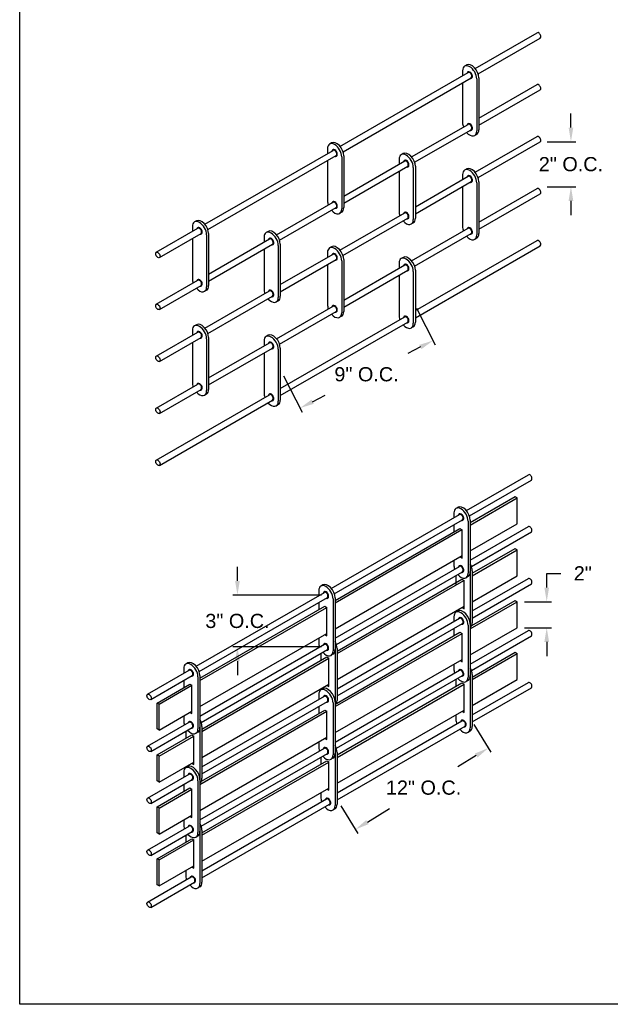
# Model space of a CAD drawing. Header units: inches. Extents: x 169.6 to 213.8, y 195 to 266.5.
# Tile 55 of 58: x 194.3 to 198.2, y 234.4 to 240.9. Entities that reach past the tile are written whole.
import ezdxf

# ---------------------------------------------------------------- set-up
doc = ezdxf.new("R2010")
doc.units = ezdxf.units.IN
doc.header["$LTSCALE"] = 0.25
doc.header["$MEASUREMENT"] = 0
doc.layers.add('ANNOTATIONS', color=1, linetype='Continuous')
doc.layers.add('DETAILS', color=4, linetype='Continuous')
doc.styles.add('ARIAL', font='arial.ttf', dxfattribs={"height": 0.09375})
doc.dimstyles.new('STANDARD$0', dxfattribs={"dimtxt": 0.09375, "dimasz": 0.09375, "dimexe": 0.03125, "dimexo": 0.046875, "dimgap": 0.09, "dimtad": 0, "dimtih": 1, "dimtoh": 1, "dimdec": 4, "dimzin": 0, "dimdsep": 46, "dimtxsty": 'ARIAL', "dimcen": 0.09, "dimadec": 0, "dimazin": 0, "dimtfac": 1, "dimtdec": 4, "dimtofl": 0, "dimtmove": 0, "dimatfit": 1, "dimfxl": 1, "dimtolj": 1, "dimtzin": 0, "dimarcsym": 0})

# ---------------------------------------------------------------- blocks, each defined once
blk = doc.blocks.new('*D102')
at = {"layer": 'ANNOTATIONS', "color": 0, "lineweight": -2, "transparency": 16777216}
for p, q in [((196.9066, 239.0312), (197.0298, 238.7887)), ((196.9321, 238.7741), (196.8483, 238.7315)), ((196.027, 238.5841), (196.1502, 238.3416)), ((196.2196, 238.4119), (196.3034, 238.4545))]:
    blk.add_line(p, q, dxfattribs=at)
at = {"layer": 'ANNOTATIONS', "color": 0, "transparency": 16777216}
for points in [[(196.925, 238.788), (196.9392, 238.7601), (197.0157, 238.8165)], [(196.2125, 238.4259), (196.2267, 238.398), (196.136, 238.3694)]]:
    blk.add_solid(points, dxfattribs=at)
at = {"layer": 'defpoints', "color": 0, "transparency": 16777216}
for p in [(196.8853, 239.073), (197.0157, 238.8165), (196.0057, 238.6259)]:
    blk.add_point(p, dxfattribs=at)
at = {"layer": 'ANNOTATIONS', "color": 0, "transparency": 16777216, "insert": (196.5759, 238.593), "char_height": 0.09375, "attachment_point": 5, "style": 'ARIAL'}
blk.add_mtext('\\A1;9" O.C.', dxfattribs=at)
blk = doc.blocks.new('*D103')
at = {"layer": 'ANNOTATIONS', "color": 0, "lineweight": -2, "transparency": 16777216}
for p, q in [((197.9272, 240.2258), (197.9272, 240.3196)), ((197.7709, 240.1321), (197.9585, 240.1321)), ((197.7709, 239.8349), (197.9585, 239.8349)), ((197.9272, 239.7411), (197.9272, 239.6474))]:
    blk.add_line(p, q, dxfattribs=at)
at = {"layer": 'ANNOTATIONS', "color": 0, "transparency": 16777216}
for points in [[(197.9116, 240.2258), (197.9428, 240.2258), (197.9272, 240.1321)], [(197.9116, 239.7411), (197.9428, 239.7411), (197.9272, 239.8349)]]:
    blk.add_solid(points, dxfattribs=at)
at = {"layer": 'defpoints', "color": 0, "transparency": 16777216}
for p in [(197.7241, 240.1321), (197.9272, 240.1321), (197.7241, 239.8349)]:
    blk.add_point(p, dxfattribs=at)
at = {"layer": 'ANNOTATIONS', "color": 0, "transparency": 16777216, "insert": (197.9272, 239.9835), "char_height": 0.09375, "attachment_point": 5, "style": 'ARIAL'}
blk.add_mtext('\\A1;2" O.C.', dxfattribs=at)
blk = doc.blocks.new('*D104')
at = {"layer": 'ANNOTATIONS', "color": 0, "lineweight": -2, "transparency": 16777216}
for p, q in [((197.2854, 236.276), (197.3975, 236.093)), ((197.3012, 236.0706), (197.1791, 235.9958)), ((196.4058, 235.737), (196.5179, 235.554)), ((196.5815, 235.6296), (196.727, 235.7188))]:
    blk.add_line(p, q, dxfattribs=at)
at = {"layer": 'ANNOTATIONS', "color": 0, "transparency": 16777216}
for points in [[(197.2931, 236.084), (197.3094, 236.0573), (197.3812, 236.1196)], [(196.5733, 235.643), (196.5897, 235.6163), (196.5016, 235.5807)]]:
    blk.add_solid(points, dxfattribs=at)
at = {"layer": 'defpoints', "color": 0, "transparency": 16777216}
for p in [(197.2609, 236.3159), (197.3812, 236.1196), (196.3813, 235.777)]:
    blk.add_point(p, dxfattribs=at)
at = {"layer": 'ANNOTATIONS', "color": 0, "transparency": 16777216, "insert": (196.953, 235.8573), "char_height": 0.09375, "attachment_point": 5, "style": 'ARIAL'}
blk.add_mtext('\\A1;12" O.C.', dxfattribs=at)
blk = doc.blocks.new('*D105')
at = {"layer": 'ANNOTATIONS', "color": 0, "lineweight": -2, "transparency": 16777216}
for p, q in [((197.7671, 237.1822), (197.7671, 237.276)), ((197.7671, 237.276), (197.8609, 237.276)), ((197.6193, 237.0885), (197.7984, 237.0885)), ((197.6193, 236.9163), (197.7984, 236.9163)), ((197.7671, 236.8226), (197.7671, 236.7288))]:
    blk.add_line(p, q, dxfattribs=at)
at = {"layer": 'ANNOTATIONS', "color": 0, "transparency": 16777216}
for points in [[(197.7515, 237.1822), (197.7828, 237.1822), (197.7671, 237.0885)], [(197.7515, 236.8226), (197.7828, 236.8226), (197.7671, 236.9163)]]:
    blk.add_solid(points, dxfattribs=at)
at = {"layer": 'defpoints', "color": 0, "transparency": 16777216}
for p in [(197.5724, 237.0885), (197.7671, 237.0885), (197.5724, 236.9163)]:
    blk.add_point(p, dxfattribs=at)
at = {"layer": 'ANNOTATIONS', "color": 0, "transparency": 16777216, "insert": (198.0056, 237.276), "char_height": 0.09375, "attachment_point": 5, "style": 'ARIAL'}
blk.add_mtext('\\A1;2"', dxfattribs=at)
blk = doc.blocks.new('*D106')
at = {"layer": 'ANNOTATIONS', "color": 0, "lineweight": -2, "transparency": 16777216}
for p, q in [((195.7227, 237.2261), (195.7227, 237.3199)), ((196.2773, 237.1324), (195.6914, 237.1324)), ((196.2773, 236.7886), (195.6914, 236.7886)), ((195.7227, 236.6949), (195.7227, 236.6011))]:
    blk.add_line(p, q, dxfattribs=at)
at = {"layer": 'ANNOTATIONS', "color": 0, "transparency": 16777216}
for points in [[(195.707, 237.2261), (195.7383, 237.2261), (195.7227, 237.1324)], [(195.707, 236.6949), (195.7383, 236.6949), (195.7227, 236.7886)]]:
    blk.add_solid(points, dxfattribs=at)
at = {"layer": 'defpoints', "color": 0, "transparency": 16777216}
for p in [(196.3241, 237.1324), (195.7227, 236.7886), (196.3241, 236.7886)]:
    blk.add_point(p, dxfattribs=at)
at = {"layer": 'ANNOTATIONS', "color": 0, "transparency": 16777216, "insert": (195.7227, 236.9605), "char_height": 0.09375, "attachment_point": 5, "style": 'ARIAL'}
blk.add_mtext('\\A1;3" O.C.', dxfattribs=at)

msp = doc.modelspace()

# ---------------------------------------------------------------- linework, layer by layer
at = {"layer": 'defpoints'}
msp.add_lwpolyline([(213.75315, 234.42383), (194.28327, 234.42383), (194.28327, 247.15894), (213.75315, 247.15894)], close=True, dxfattribs=at)
at = {"layer": 'DETAILS'}
for p, q in [((197.2936, 240.61758), (197.70311, 240.85402)), ((197.31348, 240.58225), (197.72338, 240.81891)), ((196.40051, 240.10196), (197.24767, 240.59107)), ((197.21081, 240.60206), (197.21081, 240.56979)), ((197.23805, 240.64026), (197.22458, 240.63248)), ((196.42039, 240.06662), (197.26794, 240.55596)), ((197.21081, 240.52297), (197.21081, 240.25831)), ((197.3048, 240.54779), (197.3048, 240.20404)), ((197.31828, 240.55557), (197.31828, 240.21182)), ((197.31828, 240.28809), (197.70311, 240.51027)), ((197.31828, 240.24127), (197.72338, 240.47516)), ((196.87412, 240.03165), (197.24767, 240.24732)), ((196.894, 239.99631), (197.26794, 240.21221)), ((197.30452, 240.1814), (197.29104, 240.17361)), ((197.29343, 239.93029), (197.70311, 240.16682)), ((197.31339, 239.895), (197.72338, 240.13171)), ((195.50742, 239.58633), (196.35458, 240.07544)), ((196.31772, 240.08643), (196.31772, 240.05416)), ((196.34497, 240.12464), (196.33149, 240.11686)), ((195.5273, 239.551), (196.37485, 240.04033)), ((196.31772, 240.00735), (196.31772, 239.74268)), ((196.41172, 240.03216), (196.41172, 239.68841)), ((196.4252, 240.03995), (196.4252, 239.6962)), ((196.4252, 239.77246), (196.82819, 240.00513)), ((196.79133, 240.01612), (196.79133, 239.98385)), ((196.81857, 240.05433), (196.80509, 240.04654)), ((196.4252, 239.72565), (196.84846, 239.97002)), ((196.79133, 239.93703), (196.79133, 239.67237)), ((196.88532, 239.96185), (196.88532, 239.6181)), ((196.8988, 239.96963), (196.8988, 239.62588)), ((197.23805, 239.95276), (197.22458, 239.94498)), ((196.8988, 239.70245), (197.24767, 239.90387)), ((196.8988, 239.65563), (197.26794, 239.86876)), ((197.21081, 239.91456), (197.21081, 239.88229)), ((197.31828, 239.86807), (197.31828, 239.52432)), ((197.21081, 239.83547), (197.21081, 239.57081)), ((197.3048, 239.86029), (197.3048, 239.51654)), ((197.31828, 239.60059), (197.70311, 239.82277)), ((197.31828, 239.55377), (197.72338, 239.78766)), ((195.98103, 239.51602), (196.35458, 239.73169)), ((196.00091, 239.48068), (196.37485, 239.69658)), ((195.45188, 239.60901), (195.4384, 239.60123)), ((196.41143, 239.66577), (196.39795, 239.65799)), ((196.40034, 239.41466), (196.82806, 239.66161)), ((196.4203, 239.37937), (196.84833, 239.62649)), ((195.18623, 239.40089), (195.46149, 239.55982)), ((195.42463, 239.57081), (195.42463, 239.53854)), ((195.92548, 239.5387), (195.91201, 239.53092)), ((196.88504, 239.59546), (196.87156, 239.58768)), ((196.87412, 239.34415), (197.24767, 239.55982)), ((195.2065, 239.36578), (195.48177, 239.52471)), ((195.42463, 239.49172), (195.42463, 239.22706)), ((195.51863, 239.51654), (195.51863, 239.17279)), ((195.53211, 239.52432), (195.53211, 239.18057)), ((195.53211, 239.25684), (195.9351, 239.48951)), ((195.89824, 239.50049), (195.89824, 239.46822)), ((196.894, 239.30881), (197.26794, 239.52471)), ((196.8988, 239.01465), (197.70311, 239.47902)), ((197.30452, 239.4939), (197.29104, 239.48611)), ((195.53211, 239.21002), (195.95537, 239.45439)), ((195.89824, 239.42141), (195.89824, 239.15674)), ((195.99223, 239.44623), (195.99223, 239.10248)), ((196.00571, 239.45401), (196.00571, 239.11026)), ((196.34497, 239.43714), (196.33149, 239.42936)), ((196.8988, 238.96783), (197.72338, 239.44391)), ((196.00571, 239.18682), (196.35458, 239.38824)), ((196.00571, 239.14001), (196.37485, 239.35313)), ((196.31772, 239.39893), (196.31772, 239.36666)), ((196.41172, 239.34466), (196.41172, 239.00091)), ((196.4252, 239.35245), (196.4252, 239.0087)), ((196.81857, 239.36683), (196.80509, 239.35904)), ((196.31772, 239.31985), (196.31772, 239.05518)), ((196.4252, 239.08496), (196.82819, 239.31763)), ((196.4252, 239.03815), (196.84846, 239.28252)), ((196.79133, 239.32862), (196.79133, 239.29635)), ((196.8988, 239.28213), (196.8988, 238.93838)), ((195.18623, 239.05714), (195.46149, 239.21607)), ((196.79133, 239.24953), (196.79133, 238.98487)), ((196.88532, 239.27435), (196.88532, 238.9306)), ((195.2065, 239.02203), (195.48177, 239.18096)), ((195.51834, 239.15015), (195.50486, 239.14236)), ((195.50725, 238.89904), (195.93497, 239.14598)), ((195.52722, 238.86375), (195.95524, 239.11087)), ((195.99195, 239.07983), (195.97847, 239.07205)), ((195.98103, 238.82852), (196.35458, 239.04419)), ((196.00091, 238.79318), (196.37485, 239.00908)), ((196.00571, 238.49902), (196.82819, 238.97388)), ((196.41143, 238.97827), (196.39795, 238.97049)), ((195.45188, 238.92151), (195.4384, 238.91373)), ((196.00571, 238.45221), (196.84846, 238.93877)), ((196.88504, 238.90796), (196.87156, 238.90018)), ((195.18623, 238.71369), (195.46149, 238.87262)), ((195.2065, 238.67858), (195.48177, 238.83751)), ((195.42463, 238.88331), (195.42463, 238.85104)), ((195.51863, 238.82904), (195.51863, 238.48529)), ((195.53211, 238.83682), (195.53211, 238.49307)), ((195.92548, 238.8512), (195.91201, 238.84342)), ((195.42463, 238.80422), (195.42463, 238.53956)), ((195.53211, 238.56934), (195.9351, 238.80201)), ((195.53211, 238.52252), (195.95537, 238.76689)), ((195.89824, 238.81299), (195.89824, 238.78072)), ((195.99223, 238.75873), (195.99223, 238.41498)), ((196.00571, 238.76651), (196.00571, 238.42276)), ((195.89824, 238.73391), (195.89824, 238.46924)), ((195.18623, 238.36964), (195.46149, 238.52857)), ((195.18623, 238.02589), (195.9351, 238.45826)), ((195.2065, 238.33453), (195.48177, 238.49346)), ((195.51834, 238.46265), (195.50486, 238.45486)), ((195.2065, 237.99078), (195.95537, 238.42314)), ((195.99195, 238.39233), (195.97847, 238.38455)), ((197.23617, 237.69233), (197.64568, 237.92876)), ((197.25605, 237.65699), (197.66595, 237.89365)), ((197.26085, 237.61286), (197.55763, 237.7842)), ((197.55763, 237.7842), (197.57238, 237.77569)), ((197.26085, 237.59582), (197.57238, 237.77569)), ((197.57238, 237.60381), (197.57238, 237.77569)), ((196.34308, 237.1767), (197.19024, 237.66581)), ((197.15338, 237.67539), (197.15338, 237.64453)), ((197.18063, 237.7136), (197.16715, 237.70581)), ((196.36296, 237.14137), (197.21051, 237.6307)), ((197.15338, 237.59771), (197.15338, 237.55081)), ((197.24737, 237.62112), (197.24737, 237.27737)), ((197.26085, 237.6289), (197.26085, 237.28515)), ((197.26085, 237.42395), (197.57238, 237.60381)), ((197.26085, 237.36283), (197.64568, 237.58501)), ((196.36777, 237.09723), (197.193, 237.57368)), ((196.36777, 237.08161), (197.20592, 237.56552)), ((197.193, 237.57368), (197.20714, 237.56481)), ((197.20714, 237.37731), (197.20714, 237.56481)), ((197.26917, 237.32082), (197.66595, 237.5499)), ((196.36777, 236.90973), (197.20714, 237.39435)), ((197.27439, 237.27692), (197.55763, 237.44045)), ((197.27439, 237.25989), (197.57238, 237.43194)), ((197.55763, 237.44045), (197.57238, 237.43194)), ((197.57238, 237.26006), (197.57238, 237.43194)), ((197.15338, 237.36331), (197.15338, 237.33164)), ((197.19239, 237.38583), (197.20714, 237.37731)), ((196.36777, 236.8472), (197.19024, 237.32206)), ((196.37649, 236.80543), (197.21051, 237.28695)), ((197.16691, 237.26178), (197.16691, 237.19925)), ((197.26085, 237.26911), (197.26091, 237.26914)), ((197.26091, 237.28518), (197.26091, 236.94143)), ((197.27439, 237.29297), (197.27439, 236.94922)), ((197.27439, 237.08801), (197.57238, 237.26006)), ((196.28754, 237.19938), (196.27406, 237.1916)), ((196.3813, 236.7613), (197.20592, 237.23739)), ((196.3813, 236.74567), (197.21945, 237.22958)), ((197.20592, 237.23739), (197.22068, 237.22888)), ((197.22068, 237.04138), (197.22068, 237.22888)), ((197.24709, 237.25473), (197.23361, 237.24695)), ((197.27439, 237.02719), (197.64568, 237.24156)), ((197.27439, 236.98038), (197.66595, 237.20645)), ((195.44999, 236.66108), (196.29715, 237.15019)), ((196.26029, 237.16117), (196.26029, 237.1289)), ((195.46987, 236.62574), (196.31742, 237.11507)), ((196.26029, 237.08209), (196.26029, 237.03518)), ((196.35429, 237.10691), (196.35429, 236.76316)), ((196.36777, 237.11469), (196.36777, 236.77094)), ((197.26085, 236.90832), (197.57238, 237.08819)), ((197.27132, 236.9317), (197.55763, 237.097)), ((197.55763, 237.097), (197.57238, 237.08849)), ((197.57238, 236.91631), (197.57238, 237.08819)), ((195.47468, 236.58161), (196.30052, 237.05841)), ((195.47468, 236.56598), (196.31405, 237.0506)), ((196.30052, 237.05841), (196.31405, 237.0506)), ((196.31405, 236.8631), (196.31405, 237.0506)), ((196.3813, 236.5738), (197.22068, 237.05841)), ((197.16691, 237.02737), (197.16691, 237.01818)), ((197.18063, 237.0261), (197.16715, 237.01831)), ((197.20592, 237.04989), (197.22068, 237.04138)), ((196.3813, 236.51157), (197.19024, 236.97861)), ((196.3813, 236.46475), (197.21051, 236.9435)), ((197.15338, 236.98789), (197.15338, 236.95733)), ((197.24737, 236.93362), (197.24737, 236.58987)), ((197.26085, 236.9414), (197.26085, 236.59765)), ((195.47468, 236.39411), (196.31405, 236.87872)), ((196.30052, 236.87091), (196.31405, 236.8631)), ((196.36777, 236.39411), (197.20714, 236.87872)), ((196.37739, 236.41559), (197.193, 236.88648)), ((197.15338, 236.91051), (197.15338, 236.86361)), ((197.19361, 236.88654), (197.20714, 236.87872)), ((197.20714, 236.69122), (197.20714, 236.87872)), ((197.26085, 236.73645), (197.57238, 236.91631)), ((197.26085, 236.67533), (197.64568, 236.89751)), ((195.47468, 236.33158), (196.29715, 236.80644)), ((196.26029, 236.84768), (196.26029, 236.81742)), ((197.26917, 236.63332), (197.66595, 236.8624)), ((195.4834, 236.2898), (196.31742, 236.77132)), ((196.27382, 236.74615), (196.27382, 236.69925)), ((196.354, 236.74051), (196.34052, 236.73273)), ((196.36777, 236.75348), (196.36782, 236.75351)), ((196.36782, 236.77097), (196.36782, 236.42722)), ((196.3813, 236.77875), (196.3813, 236.435)), ((197.27439, 236.58972), (197.55763, 236.75325)), ((197.27439, 236.57239), (197.57238, 236.74444)), ((197.55763, 236.75325), (197.57238, 236.74474)), ((197.57238, 236.57256), (197.57238, 236.74444)), ((195.39445, 236.68376), (195.38097, 236.67597)), ((195.48821, 236.24567), (196.31405, 236.72247)), ((195.48821, 236.23005), (196.32759, 236.71466)), ((196.31405, 236.72247), (196.32759, 236.71466)), ((196.32759, 236.52716), (196.32759, 236.71466)), ((196.36777, 236.22223), (197.20714, 236.70685)), ((197.15338, 236.67581), (197.15338, 236.64414)), ((197.19361, 236.69904), (197.20714, 236.69122)), ((195.1288, 236.47563), (195.40406, 236.63456)), ((195.3672, 236.64555), (195.3672, 236.61328)), ((196.36777, 236.1597), (197.19024, 236.63456)), ((195.14907, 236.44052), (195.42434, 236.59945)), ((195.19093, 236.41779), (195.40743, 236.54279)), ((195.3672, 236.56646), (195.3672, 236.51956)), ((195.40743, 236.54279), (195.42097, 236.53497)), ((195.4612, 236.59128), (195.4612, 236.24753)), ((195.47468, 236.59906), (195.47468, 236.25531)), ((195.48821, 236.05817), (196.32759, 236.54279)), ((196.37649, 236.11793), (197.21051, 236.59945)), ((196.3813, 236.0741), (197.20688, 236.55075)), ((196.3813, 236.05817), (197.22068, 236.54279)), ((197.16691, 236.57428), (197.16691, 236.52767)), ((197.20688, 236.55075), (197.22068, 236.54279)), ((197.22068, 236.35529), (197.22068, 236.54279)), ((197.24709, 236.56723), (197.23361, 236.55945)), ((197.26085, 236.58191), (197.26091, 236.58194)), ((197.26091, 236.59768), (197.26091, 236.25393)), ((197.27439, 236.60547), (197.27439, 236.26172)), ((197.27439, 236.40051), (197.57238, 236.57256)), ((197.27439, 236.33939), (197.64568, 236.55376)), ((195.20446, 236.40997), (195.42097, 236.53497)), ((195.42097, 236.34747), (195.42097, 236.53497)), ((196.27382, 236.51175), (196.27382, 236.50396)), ((196.28754, 236.51188), (196.27406, 236.5041)), ((196.31405, 236.53497), (196.32759, 236.52716)), ((197.27439, 236.29258), (197.66595, 236.51865)), ((195.19093, 236.24591), (195.19093, 236.41779)), ((195.20446, 236.40997), (195.19093, 236.41779)), ((195.48821, 235.99594), (196.29715, 236.46299)), ((195.48821, 235.94913), (196.31742, 236.42787)), ((196.26029, 236.47367), (196.26029, 236.4414)), ((196.35429, 236.41941), (196.35429, 236.07566)), ((196.36777, 236.42719), (196.36777, 236.08344)), ((195.20446, 236.2381), (195.20446, 236.40997)), ((195.20446, 236.2381), (195.42097, 236.3631)), ((195.40743, 236.35529), (195.42097, 236.34747)), ((195.47468, 235.87848), (196.31405, 236.3631)), ((195.4843, 235.89996), (196.30052, 236.37121)), ((196.26029, 236.39459), (196.26029, 236.34798)), ((196.30052, 236.37121), (196.31405, 236.3634)), ((196.31405, 236.1759), (196.31405, 236.3634)), ((196.3813, 235.8863), (197.22068, 236.37091)), ((197.20714, 236.3631), (197.22068, 236.35529)), ((195.1288, 236.13188), (195.40406, 236.29081)), ((195.3672, 236.33206), (195.3672, 236.3018)), ((196.3813, 235.82377), (197.20663, 236.30027)), ((197.16691, 236.33987), (197.16691, 236.3082)), ((195.14907, 236.09677), (195.42434, 236.2557)), ((195.20446, 236.2381), (195.19093, 236.24591)), ((195.38074, 236.23053), (195.38074, 236.18362)), ((195.46091, 236.22489), (195.44743, 236.21711)), ((195.47468, 236.23786), (195.47473, 236.23789)), ((195.47473, 236.25534), (195.47473, 235.91159)), ((195.48821, 236.26313), (195.48821, 235.91938)), ((196.3813, 235.77695), (197.2269, 236.26516)), ((197.26062, 236.23129), (197.24714, 236.22351)), ((195.19093, 236.07404), (195.42097, 236.20685)), ((195.20446, 236.06622), (195.4345, 236.19904)), ((195.42097, 236.20685), (195.4345, 236.19904)), ((195.4345, 236.01154), (195.4345, 236.19904)), ((195.47468, 235.70661), (196.31405, 236.19122)), ((196.26029, 236.16048), (196.26029, 236.12992)), ((196.30052, 236.18371), (196.31405, 236.1759)), ((195.47468, 235.64408), (196.29715, 236.11894)), ((196.3813, 236.09125), (196.3813, 235.7475)), ((195.19093, 235.90216), (195.19093, 236.07404)), ((195.20446, 236.06622), (195.19093, 236.07404)), ((195.20446, 235.89435), (195.20446, 236.06622)), ((195.20446, 235.89435), (195.4345, 236.02716)), ((195.4834, 235.6023), (196.31742, 236.08382)), ((195.48821, 235.55847), (196.31405, 236.03527)), ((195.48821, 235.54255), (196.32759, 236.02716)), ((196.27382, 236.05865), (196.27382, 236.01205)), ((196.31405, 236.03527), (196.32759, 236.02746)), ((196.32759, 235.83996), (196.32759, 236.02746)), ((196.354, 236.05301), (196.34052, 236.04523)), ((196.36777, 236.06628), (196.36782, 236.06631)), ((196.36782, 236.08347), (196.36782, 235.73972)), ((195.3672, 235.95805), (195.3672, 235.92578)), ((195.38074, 235.99612), (195.38074, 235.98834)), ((195.39445, 235.99626), (195.38097, 235.98847)), ((195.42097, 236.01935), (195.4345, 236.01154)), ((195.1288, 235.78843), (195.40406, 235.94736)), ((195.14907, 235.75332), (195.42434, 235.91225)), ((195.20446, 235.89435), (195.19093, 235.90216)), ((195.4612, 235.90378), (195.4612, 235.56003)), ((195.47468, 235.91156), (195.47468, 235.56781)), ((195.19093, 235.73059), (195.40743, 235.85559)), ((195.20446, 235.72277), (195.42097, 235.84777)), ((195.3672, 235.87896), (195.3672, 235.83236)), ((195.40743, 235.85559), (195.42097, 235.84777)), ((195.42097, 235.66027), (195.42097, 235.84777)), ((195.48821, 235.37067), (196.32759, 235.85529)), ((196.27382, 235.82455), (196.27382, 235.79399)), ((196.31405, 235.84777), (196.32759, 235.83996)), ((195.48821, 235.30814), (196.31069, 235.783)), ((195.19093, 235.55871), (195.19093, 235.73059)), ((195.20446, 235.72277), (195.19093, 235.73059)), ((195.20446, 235.5509), (195.20446, 235.72277)), ((195.48821, 235.26133), (196.33096, 235.74789)), ((196.36753, 235.71708), (196.35405, 235.70929)), ((195.20446, 235.5509), (195.42097, 235.6759)), ((195.3672, 235.64486), (195.3672, 235.6143)), ((195.40743, 235.66809), (195.42097, 235.66027)), ((195.1288, 235.44438), (195.40406, 235.60331)), ((195.14907, 235.40927), (195.42434, 235.5682)), ((195.47473, 235.56784), (195.47473, 235.22409)), ((195.48821, 235.57563), (195.48821, 235.23188)), ((195.20446, 235.5509), (195.19093, 235.55871)), ((195.19093, 235.38684), (195.42097, 235.51965)), ((195.20446, 235.37902), (195.4345, 235.51184)), ((195.38074, 235.54303), (195.38074, 235.49642)), ((195.42097, 235.51965), (195.4345, 235.51184)), ((195.4345, 235.32434), (195.4345, 235.51184)), ((195.46091, 235.53739), (195.44743, 235.52961)), ((195.47468, 235.55066), (195.47473, 235.55069)), ((195.19093, 235.21496), (195.19093, 235.38684)), ((195.20446, 235.37902), (195.19093, 235.38684)), ((195.20446, 235.20715), (195.20446, 235.37902)), ((195.20446, 235.20715), (195.4345, 235.33996)), ((195.38074, 235.30892), (195.38074, 235.27836)), ((195.42097, 235.33215), (195.4345, 235.32434)), ((195.1288, 235.10063), (195.4176, 235.26737)), ((195.14907, 235.06552), (195.43787, 235.23226)), ((195.20446, 235.20715), (195.19093, 235.21496)), ((195.47444, 235.20145), (195.46096, 235.19367))]:
    msp.add_line(p, q, dxfattribs=at)
for centre, major_axis, start_param, end_param in [((197.71325, 240.83646), (0.01014, -0.01756), 0, 3.1415927), ((197.27129, 240.5827), (0.03323, -0.05756), 0.7853982, 3.1415927), ((197.25781, 240.57492), (0.03323, -0.05756), 0.7853982, 3.9269908), ((197.25781, 240.57351), (0.01014, -0.01756), 0, 3.1415927), ((197.71325, 240.49271), (0.01014, -0.01756), 0, 3.1415927), ((197.25781, 240.23117), (0.03323, -0.05756), 3.9269908, 4.421682), ((197.25781, 240.23117), (0.03323, -0.05756), 5.0416782, 7.0685835), ((197.25781, 240.22976), (0.01014, -0.01756), 0, 3.1415927), ((197.27129, 240.23895), (0.03323, -0.05756), 6.2831853, 7.0685835), ((196.36472, 240.0593), (0.03323, -0.05756), 0.7853982, 3.9269908), ((196.3782, 240.06708), (0.03323, -0.05756), 0.7853982, 3.1415927), ((197.71325, 240.14926), (0.01014, -0.01756), 0, 3.1415927), ((196.36472, 240.05789), (0.01014, -0.01756), 0, 3.1415927), ((196.85181, 239.99677), (0.03323, -0.05756), 0.7853982, 3.1415927), ((196.83833, 239.98898), (0.03323, -0.05756), 0.7853982, 3.9269908), ((196.83833, 239.98757), (0.01014, -0.01756), 0, 3.1415927), ((197.25781, 239.88742), (0.03323, -0.05756), 0.7853982, 3.9269908), ((197.27129, 239.8952), (0.03323, -0.05756), 0.7853982, 3.1415927), ((197.25781, 239.88601), (0.01014, -0.01756), 0, 3.1415927), ((197.71325, 239.80521), (0.01014, -0.01756), 0, 3.1415927), ((196.36472, 239.71555), (0.03323, -0.05756), 3.9269908, 4.421682), ((196.36472, 239.71414), (0.01014, -0.01756), 0, 3.1415927), ((196.36472, 239.71555), (0.03323, -0.05756), 5.0416782, 7.0685835), ((196.3782, 239.72333), (0.03323, -0.05756), 6.2831853, 7.0685835), ((196.83833, 239.64523), (0.03323, -0.05756), 3.9269908, 4.421682), ((195.47163, 239.54367), (0.03323, -0.05756), 0.7853982, 3.9269908), ((195.48511, 239.55145), (0.03323, -0.05756), 0.7853982, 3.1415927), ((196.83833, 239.64523), (0.03323, -0.05756), 5.0416782, 7.0685835), ((196.8382, 239.64405), (0.01014, -0.01756), 0, 3.1415927), ((196.85181, 239.65302), (0.03323, -0.05756), 6.2831853, 7.0685835), ((195.47163, 239.54226), (0.01014, -0.01756), 0, 3.1415927), ((195.94524, 239.47336), (0.03323, -0.05756), 0.7853982, 3.9269908), ((195.95872, 239.48114), (0.03323, -0.05756), 0.7853982, 3.1415927), ((197.25781, 239.54367), (0.03323, -0.05756), 3.9269908, 4.421682), ((197.25781, 239.54226), (0.01014, -0.01756), 0, 3.1415927), ((195.94524, 239.47195), (0.01014, -0.01756), 0, 3.1415927), ((197.25781, 239.54367), (0.03323, -0.05756), 5.0416782, 7.0685835), ((197.27129, 239.55145), (0.03323, -0.05756), 6.2831853, 7.0685835), ((197.71325, 239.46146), (0.01014, -0.01756), 0, 3.1415927), ((196.36472, 239.3718), (0.03323, -0.05756), 0.7853982, 3.9269908), ((196.3782, 239.37958), (0.03323, -0.05756), 0.7853982, 3.1415927), ((196.36472, 239.37039), (0.01014, -0.01756), 0, 3.1415927), ((196.83833, 239.30148), (0.03323, -0.05756), 0.7853982, 3.9269908), ((196.85181, 239.30927), (0.03323, -0.05756), 0.7853982, 3.1415927), ((196.83833, 239.30007), (0.01014, -0.01756), 0, 3.1415927), ((195.47163, 239.19992), (0.03323, -0.05756), 3.9269908, 4.421682), ((195.47163, 239.19851), (0.01014, -0.01756), 0, 3.1415927), ((195.47163, 239.19992), (0.03323, -0.05756), 5.0416782, 7.0685835), ((195.48511, 239.2077), (0.03323, -0.05756), 6.2831853, 7.0685835), ((195.94524, 239.12961), (0.03323, -0.05756), 3.9269908, 4.421682), ((195.94511, 239.12842), (0.01014, -0.01756), 0, 3.1415927), ((195.94524, 239.12961), (0.03323, -0.05756), 5.0416782, 7.0685835), ((195.95872, 239.13739), (0.03323, -0.05756), 6.2831853, 7.0685835), ((196.36472, 239.02805), (0.03323, -0.05756), 3.9269908, 4.421682), ((196.36472, 239.02664), (0.01014, -0.01756), 0, 3.1415927), ((196.36472, 239.02805), (0.03323, -0.05756), 5.0416782, 7.0685835), ((196.3782, 239.03583), (0.03323, -0.05756), 6.2831853, 7.0685835), ((196.83833, 238.95773), (0.03323, -0.05756), 3.9269908, 4.421682), ((196.83833, 238.95632), (0.01014, -0.01756), 0, 3.1415927), ((195.47163, 238.85617), (0.03323, -0.05756), 0.7853982, 3.9269908), ((195.48511, 238.86395), (0.03323, -0.05756), 0.7853982, 3.1415927), ((196.83833, 238.95773), (0.03323, -0.05756), 5.0416782, 7.0685835), ((196.85181, 238.96552), (0.03323, -0.05756), 6.2831853, 7.0685835), ((195.47163, 238.85476), (0.01014, -0.01756), 0, 3.1415927), ((195.94524, 238.78586), (0.03323, -0.05756), 0.7853982, 3.9269908), ((195.95872, 238.79364), (0.03323, -0.05756), 0.7853982, 3.1415927), ((195.94524, 238.78445), (0.01014, -0.01756), 0, 3.1415927), ((195.47163, 238.51242), (0.03323, -0.05756), 3.9269908, 4.421682), ((195.47163, 238.51101), (0.01014, -0.01756), 0, 3.1415927), ((195.47163, 238.51242), (0.03323, -0.05756), 5.0416782, 7.0685835), ((195.48511, 238.5202), (0.03323, -0.05756), 6.2831853, 7.0685835), ((195.94524, 238.44211), (0.03323, -0.05756), 3.9269908, 4.421682), ((195.94524, 238.4407), (0.01014, -0.01756), 0, 3.1415927), ((195.94524, 238.44211), (0.03323, -0.05756), 5.0416782, 7.0685835), ((195.95872, 238.44989), (0.03323, -0.05756), 6.2831853, 7.0685835), ((197.65582, 237.9112), (0.01014, -0.01756), 0, 3.1415927), ((197.20038, 237.64826), (0.03323, -0.05756), 0.7853982, 3.9269908), ((197.21386, 237.65604), (0.03323, -0.05756), 0.7853982, 3.1415927), ((197.20038, 237.64826), (0.01014, -0.01756), 0, 3.1415927), ((197.65582, 237.56745), (0.01014, -0.01756), 0, 3.1415927), ((197.20038, 237.30451), (0.03323, -0.05756), 3.9269908, 4.4024505), ((197.20038, 237.30451), (0.01014, -0.01756), 0, 3.1415927), ((197.22739, 237.3201), (0.03323, -0.05756), 0.7853982, 1.5637458), ((197.20038, 237.30451), (0.03323, -0.05756), 5.0223275, 7.0685835), ((197.21386, 237.31229), (0.03323, -0.05756), 6.2831853, 7.0685835), ((197.21391, 237.31232), (0.03323, -0.05756), 0.7853982, 0.8324242), ((196.30729, 237.13404), (0.03323, -0.05756), 0.7853982, 3.9269908), ((196.32077, 237.14182), (0.03323, -0.05756), 0.7853982, 3.1415927), ((197.65582, 237.224), (0.01014, -0.01756), 0, 3.1415927), ((196.30729, 237.13263), (0.01014, -0.01756), 0, 3.1415927), ((197.20038, 236.96076), (0.03323, -0.05756), 0.7853982, 3.9269908), ((197.21386, 236.96854), (0.03323, -0.05756), 0.7853982, 3.1415927), ((197.20038, 236.96106), (0.01014, -0.01756), 0, 3.1415927), ((197.22739, 236.97635), (0.03323, -0.05756), 6.2902359, 7.0685835), ((197.21391, 236.96857), (0.03323, -0.05756), 7.0215574, 7.0685835), ((197.65582, 236.87995), (0.01014, -0.01756), 0, 3.1415927), ((196.30729, 236.79029), (0.03323, -0.05756), 3.9269908, 4.421682), ((196.30729, 236.78888), (0.01014, -0.01756), 0, 3.1415927), ((196.3343, 236.80589), (0.03323, -0.05756), 0.7853982, 1.5637458), ((196.30729, 236.79029), (0.03323, -0.05756), 5.0416782, 7.0685835), ((196.32077, 236.79807), (0.03323, -0.05756), 6.2831853, 7.0685835), ((196.32082, 236.7981), (0.03323, -0.05756), 0.7853982, 0.8324242), ((195.4142, 236.61842), (0.03323, -0.05756), 0.7853982, 3.9269908), ((195.42768, 236.6262), (0.03323, -0.05756), 0.7853982, 3.1415927), ((195.4142, 236.61701), (0.01014, -0.01756), 0, 3.1415927), ((197.20038, 236.61701), (0.03323, -0.05756), 3.9269908, 4.4024505), ((197.20038, 236.61701), (0.01014, -0.01756), 0, 3.1415927), ((197.22739, 236.6326), (0.03323, -0.05756), 0.7853982, 1.5637458), ((197.20038, 236.61701), (0.03323, -0.05756), 5.0416782, 7.0685835), ((197.21386, 236.62479), (0.03323, -0.05756), 6.2831853, 7.0685835), ((197.21391, 236.62482), (0.03323, -0.05756), 0.7853982, 0.8324242), ((197.65582, 236.5362), (0.01014, -0.01756), 0, 3.1415927), ((196.30729, 236.44654), (0.03323, -0.05756), 0.7853982, 3.9269908), ((196.32077, 236.45432), (0.03323, -0.05756), 0.7853982, 3.1415927), ((196.30729, 236.44513), (0.01014, -0.01756), 0, 3.1415927), ((196.3343, 236.46214), (0.03323, -0.05756), 6.2902359, 7.0685835), ((196.32082, 236.45435), (0.03323, -0.05756), 7.0215574, 7.0685835), ((195.4142, 236.27467), (0.03323, -0.05756), 3.9269908, 4.421682), ((195.4142, 236.27326), (0.01014, -0.01756), 0, 3.1415927), ((195.44121, 236.29026), (0.03323, -0.05756), 0.7853982, 1.5637458), ((197.21391, 236.28107), (0.03323, -0.05756), 3.9269908, 4.4024505), ((197.21676, 236.28272), (0.01014, -0.01756), 0, 3.1415927), ((195.4142, 236.27467), (0.03323, -0.05756), 5.0416782, 7.0685835), ((195.42768, 236.28245), (0.03323, -0.05756), 6.2831853, 7.0685835), ((195.42773, 236.28248), (0.03323, -0.05756), 0.7853982, 0.8324242), ((197.21391, 236.28107), (0.03323, -0.05756), 5.0223275, 7.0685835), ((197.22739, 236.28885), (0.03323, -0.05756), 6.2831853, 7.0685835), ((196.30729, 236.10279), (0.03323, -0.05756), 3.9269908, 4.421682), ((196.30729, 236.10138), (0.01014, -0.01756), 0, 3.1415927), ((196.3343, 236.11839), (0.03323, -0.05756), 0.7853982, 1.5637458), ((196.32082, 236.1106), (0.03323, -0.05756), 0.7853982, 0.8324242), ((196.30729, 236.10279), (0.03323, -0.05756), 5.0416782, 7.0685835), ((196.32077, 236.11057), (0.03323, -0.05756), 6.2831853, 7.0685835), ((195.4142, 235.93092), (0.03323, -0.05756), 0.7853982, 3.9269908), ((195.42768, 235.9387), (0.03323, -0.05756), 0.7853982, 3.1415927), ((195.4142, 235.92951), (0.01014, -0.01756), 0, 3.1415927), ((195.44121, 235.94651), (0.03323, -0.05756), 6.2902359, 7.0685835), ((195.42773, 235.93873), (0.03323, -0.05756), 7.0215574, 7.0685835), ((196.32082, 235.76685), (0.03323, -0.05756), 3.9269908, 4.421682), ((196.32082, 235.76544), (0.01014, -0.01756), 0, 3.1415927), ((196.32082, 235.76685), (0.03323, -0.05756), 5.0416782, 7.0685835), ((196.3343, 235.77464), (0.03323, -0.05756), 6.2831853, 7.0685835), ((195.4142, 235.58717), (0.03323, -0.05756), 3.9269908, 4.421682), ((195.4142, 235.58576), (0.01014, -0.01756), 0, 3.1415927), ((195.42768, 235.59495), (0.03323, -0.05756), 6.2831853, 7.0685835), ((195.44121, 235.60276), (0.03323, -0.05756), 0.7853982, 1.5637458), ((195.42773, 235.59498), (0.03323, -0.05756), 0.7853982, 0.8324242), ((195.4142, 235.58717), (0.03323, -0.05756), 5.0416782, 7.0685835), ((195.42773, 235.25123), (0.03323, -0.05756), 3.9269908, 4.421682), ((195.42773, 235.24982), (0.01014, -0.01756), 0, 3.1415927), ((195.42773, 235.25123), (0.03323, -0.05756), 5.0416782, 7.0685835), ((195.44121, 235.25901), (0.03323, -0.05756), 6.2831853, 7.0685835)]:
    msp.add_ellipse(centre, major_axis=major_axis, ratio=0.5773503, start_param=start_param, end_param=end_param, dxfattribs=at)
for centre in [(195.19636, 239.38334), (195.19636, 239.03959), (195.19636, 238.69614), (195.19636, 238.35209), (195.19636, 238.00834), (195.13893, 236.45808), (195.13893, 236.11433), (195.13893, 235.77088), (195.13893, 235.42683), (195.13893, 235.08308)]:
    msp.add_ellipse(centre, major_axis=(0.01014, -0.01756), ratio=0.5773503, dxfattribs=at)
for points in [[(197.26041, 240.55161), (197.26217, 240.55113), (197.26396, 240.55097), (197.2693, 240.55164), (197.27253, 240.55396), (197.27592, 240.56033), (197.27634, 240.56419), (197.27498, 240.57569), (197.27079, 240.58384), (197.26152, 240.59284), (197.25732, 240.59531), (197.25048, 240.59613), (197.24789, 240.59571), (197.24572, 240.59445), (197.24357, 240.59321), (197.24193, 240.59122), (197.24062, 240.58823), (197.24037, 240.5875), (197.24017, 240.58674)], [(197.26041, 240.20786), (197.26217, 240.20738), (197.26396, 240.20722), (197.2693, 240.20789), (197.27253, 240.21021), (197.27592, 240.21658), (197.27634, 240.22044), (197.27498, 240.23194), (197.27079, 240.24009), (197.26152, 240.24909), (197.25732, 240.25156), (197.25048, 240.25238), (197.24789, 240.25196), (197.24572, 240.2507), (197.24357, 240.24946), (197.24193, 240.24747), (197.24062, 240.24448), (197.24037, 240.24375), (197.24017, 240.24299)], [(196.36732, 240.03598), (196.36908, 240.03551), (196.37087, 240.03535), (196.37621, 240.03601), (196.37945, 240.03834), (196.38283, 240.04471), (196.38325, 240.04857), (196.38189, 240.06007), (196.3777, 240.06821), (196.36843, 240.07721), (196.36423, 240.07969), (196.35739, 240.0805), (196.3548, 240.08008), (196.35263, 240.07883), (196.35048, 240.07759), (196.34884, 240.0756), (196.34753, 240.07261), (196.34728, 240.07187), (196.34708, 240.07111)], [(196.84093, 239.96567), (196.84269, 239.9652), (196.84448, 239.96504), (196.84982, 239.9657), (196.85305, 239.96803), (196.85644, 239.97439), (196.85686, 239.97825), (196.8555, 239.98975), (196.85131, 239.9979), (196.84204, 240.0069), (196.83784, 240.00937), (196.83099, 240.01019), (196.82841, 240.00977), (196.82624, 240.00851), (196.82409, 240.00728), (196.82245, 240.00528), (196.82114, 240.0023), (196.82089, 240.00156), (196.82069, 240.0008)], [(197.26041, 239.86411), (197.26217, 239.86363), (197.26396, 239.86347), (197.2693, 239.86414), (197.27253, 239.86646), (197.27592, 239.87283), (197.27634, 239.87669), (197.27498, 239.88819), (197.27079, 239.89634), (197.26152, 239.90534), (197.25732, 239.90781), (197.25048, 239.90863), (197.24789, 239.90821), (197.24572, 239.90695), (197.24357, 239.90571), (197.24193, 239.90372), (197.24062, 239.90073), (197.24037, 239.9), (197.24017, 239.89924)], [(196.36732, 239.69223), (196.36908, 239.69176), (196.37087, 239.6916), (196.37621, 239.69226), (196.37945, 239.69459), (196.38283, 239.70096), (196.38325, 239.70482), (196.38189, 239.71632), (196.3777, 239.72446), (196.36843, 239.73346), (196.36423, 239.73594), (196.35739, 239.73675), (196.3548, 239.73633), (196.35263, 239.73508), (196.35048, 239.73384), (196.34884, 239.73185), (196.34753, 239.72886), (196.34728, 239.72812), (196.34708, 239.72736)], [(196.84093, 239.62192), (196.84269, 239.62145), (196.84448, 239.62129), (196.84982, 239.62195), (196.85305, 239.62428), (196.85644, 239.63064), (196.85686, 239.6345), (196.8555, 239.646), (196.85131, 239.65415), (196.84204, 239.66315), (196.83784, 239.66562), (196.83099, 239.66644), (196.82841, 239.66602), (196.82624, 239.66476), (196.82409, 239.66353), (196.82245, 239.66153), (196.82114, 239.65855), (196.82089, 239.65781), (196.82069, 239.65705)], [(195.47423, 239.52036), (195.47599, 239.51988), (195.47778, 239.51972), (195.48312, 239.52039), (195.48636, 239.52271), (195.48974, 239.52908), (195.49017, 239.53294), (195.4888, 239.54444), (195.48461, 239.55259), (195.47534, 239.56159), (195.47114, 239.56406), (195.4643, 239.56488), (195.46171, 239.56446), (195.45954, 239.5632), (195.4574, 239.56196), (195.45575, 239.55997), (195.45445, 239.55698), (195.45419, 239.55625), (195.45399, 239.55549)], [(197.26041, 239.52036), (197.26217, 239.51988), (197.26396, 239.51972), (197.2693, 239.52039), (197.27253, 239.52271), (197.27592, 239.52908), (197.27634, 239.53294), (197.27498, 239.54444), (197.27079, 239.55259), (197.26152, 239.56159), (197.25732, 239.56406), (197.25048, 239.56488), (197.24789, 239.56446), (197.24572, 239.5632), (197.24357, 239.56196), (197.24193, 239.55997), (197.24062, 239.55698), (197.24037, 239.55625), (197.24017, 239.55549)], [(195.94784, 239.45005), (195.9496, 239.44957), (195.95139, 239.44941), (195.95673, 239.45008), (195.95996, 239.4524), (195.96335, 239.45877), (195.96377, 239.46263), (195.96241, 239.47413), (195.95822, 239.48228), (195.94895, 239.49128), (195.94475, 239.49375), (195.93791, 239.49456), (195.93532, 239.49414), (195.93315, 239.49289), (195.931, 239.49165), (195.92936, 239.48966), (195.92805, 239.48667), (195.9278, 239.48593), (195.9276, 239.48517)], [(196.36732, 239.34848), (196.36908, 239.34801), (196.37087, 239.34785), (196.37621, 239.34851), (196.37945, 239.35084), (196.38283, 239.35721), (196.38325, 239.36107), (196.38189, 239.37257), (196.3777, 239.38071), (196.36843, 239.38971), (196.36423, 239.39219), (196.35739, 239.393), (196.3548, 239.39258), (196.35263, 239.39133), (196.35048, 239.39009), (196.34884, 239.3881), (196.34753, 239.38511), (196.34728, 239.38437), (196.34708, 239.38361)], [(196.84093, 239.27817), (196.84269, 239.2777), (196.84448, 239.27754), (196.84982, 239.2782), (196.85305, 239.28053), (196.85644, 239.28689), (196.85686, 239.29075), (196.8555, 239.30225), (196.85131, 239.3104), (196.84204, 239.3194), (196.83784, 239.32187), (196.83099, 239.32269), (196.82841, 239.32227), (196.82624, 239.32101), (196.82409, 239.31978), (196.82245, 239.31778), (196.82114, 239.3148), (196.82089, 239.31406), (196.82069, 239.3133)], [(195.47423, 239.17661), (195.47599, 239.17613), (195.47778, 239.17597), (195.48312, 239.17664), (195.48636, 239.17896), (195.48974, 239.18533), (195.49017, 239.18919), (195.4888, 239.20069), (195.48461, 239.20884), (195.47534, 239.21784), (195.47114, 239.22031), (195.4643, 239.22113), (195.46171, 239.22071), (195.45954, 239.21945), (195.4574, 239.21821), (195.45575, 239.21622), (195.45445, 239.21323), (195.45419, 239.2125), (195.45399, 239.21174)], [(195.94784, 239.1063), (195.9496, 239.10582), (195.95139, 239.10566), (195.95673, 239.10633), (195.95996, 239.10865), (195.96335, 239.11502), (195.96377, 239.11888), (195.96241, 239.13038), (195.95822, 239.13853), (195.94895, 239.14753), (195.94475, 239.15), (195.93791, 239.15081), (195.93532, 239.15039), (195.93315, 239.14914), (195.931, 239.1479), (195.92936, 239.14591), (195.92805, 239.14292), (195.9278, 239.14218), (195.9276, 239.14142)], [(196.36732, 239.00473), (196.36908, 239.00426), (196.37087, 239.0041), (196.37621, 239.00476), (196.37945, 239.00709), (196.38283, 239.01346), (196.38325, 239.01732), (196.38189, 239.02882), (196.3777, 239.03696), (196.36843, 239.04596), (196.36423, 239.04844), (196.35739, 239.04925), (196.3548, 239.04883), (196.35263, 239.04758), (196.35048, 239.04634), (196.34884, 239.04435), (196.34753, 239.04136), (196.34728, 239.04062), (196.34708, 239.03986)], [(196.84093, 238.93442), (196.84269, 238.93395), (196.84448, 238.93379), (196.84982, 238.93445), (196.85305, 238.93678), (196.85644, 238.94314), (196.85686, 238.947), (196.8555, 238.9585), (196.85131, 238.96665), (196.84204, 238.97565), (196.83784, 238.97812), (196.83099, 238.97894), (196.82841, 238.97852), (196.82624, 238.97726), (196.82409, 238.97603), (196.82245, 238.97403), (196.82114, 238.97105), (196.82089, 238.97031), (196.82069, 238.96955)], [(195.47423, 238.83286), (195.47599, 238.83238), (195.47778, 238.83222), (195.48312, 238.83289), (195.48636, 238.83521), (195.48974, 238.84158), (195.49017, 238.84544), (195.4888, 238.85694), (195.48461, 238.86509), (195.47534, 238.87409), (195.47114, 238.87656), (195.4643, 238.87738), (195.46171, 238.87696), (195.45954, 238.8757), (195.4574, 238.87446), (195.45575, 238.87247), (195.45445, 238.86948), (195.45419, 238.86875), (195.45399, 238.86799)], [(195.94784, 238.76255), (195.9496, 238.76207), (195.95139, 238.76191), (195.95673, 238.76258), (195.95996, 238.7649), (195.96335, 238.77127), (195.96377, 238.77513), (195.96241, 238.78663), (195.95822, 238.79478), (195.94895, 238.80378), (195.94475, 238.80625), (195.93791, 238.80706), (195.93532, 238.80664), (195.93315, 238.80539), (195.931, 238.80415), (195.92936, 238.80216), (195.92805, 238.79917), (195.9278, 238.79843), (195.9276, 238.79767)], [(195.47423, 238.48911), (195.47599, 238.48863), (195.47778, 238.48847), (195.48312, 238.48914), (195.48636, 238.49146), (195.48974, 238.49783), (195.49017, 238.50169), (195.4888, 238.51319), (195.48461, 238.52134), (195.47534, 238.53034), (195.47114, 238.53281), (195.4643, 238.53363), (195.46171, 238.53321), (195.45954, 238.53195), (195.4574, 238.53071), (195.45575, 238.52872), (195.45445, 238.52573), (195.45419, 238.525), (195.45399, 238.52424)], [(195.94784, 238.4188), (195.9496, 238.41832), (195.95139, 238.41816), (195.95673, 238.41883), (195.95996, 238.42115), (195.96335, 238.42752), (195.96377, 238.43138), (195.96241, 238.44288), (195.95822, 238.45103), (195.94895, 238.46003), (195.94475, 238.4625), (195.93791, 238.46331), (195.93532, 238.46289), (195.93315, 238.46164), (195.931, 238.4604), (195.92936, 238.45841), (195.92805, 238.45542), (195.9278, 238.45468), (195.9276, 238.45392)], [(197.20298, 237.62635), (197.20474, 237.62588), (197.20653, 237.62572), (197.21187, 237.62638), (197.21511, 237.62871), (197.21849, 237.63507), (197.21891, 237.63893), (197.21755, 237.65043), (197.21336, 237.65858), (197.20409, 237.66758), (197.19989, 237.67006), (197.19305, 237.67087), (197.19046, 237.67045), (197.18829, 237.66919), (197.18614, 237.66796), (197.1845, 237.66596), (197.18319, 237.66298), (197.18294, 237.66224), (197.18274, 237.66148)], [(197.20298, 237.2826), (197.20474, 237.28213), (197.20653, 237.28197), (197.21187, 237.28263), (197.21511, 237.28496), (197.21849, 237.29132), (197.21891, 237.29518), (197.21755, 237.30668), (197.21336, 237.31483), (197.20409, 237.32383), (197.19989, 237.32631), (197.19305, 237.32712), (197.19046, 237.3267), (197.18829, 237.32544), (197.18614, 237.32421), (197.1845, 237.32221), (197.18319, 237.31923), (197.18294, 237.31849), (197.18274, 237.31773)], [(196.30989, 237.11073), (196.31165, 237.11025), (196.31344, 237.11009), (196.31878, 237.11076), (196.32202, 237.11308), (196.3254, 237.11945), (196.32582, 237.12331), (196.32446, 237.13481), (196.32027, 237.14296), (196.311, 237.15196), (196.3068, 237.15443), (196.29996, 237.15524), (196.29737, 237.15482), (196.2952, 237.15357), (196.29306, 237.15233), (196.29141, 237.15034), (196.29011, 237.14735), (196.28985, 237.14661), (196.28965, 237.14586)], [(197.20298, 236.93915), (197.20474, 236.93868), (197.20653, 236.93852), (197.21187, 236.93918), (197.21511, 236.94151), (197.21849, 236.94787), (197.21891, 236.95173), (197.21755, 236.96323), (197.21336, 236.97138), (197.20409, 236.98038), (197.19989, 236.98286), (197.19305, 236.98367), (197.19046, 236.98325), (197.18829, 236.98199), (197.18614, 236.98076), (197.1845, 236.97876), (197.18319, 236.97578), (197.18294, 236.97504), (197.18274, 236.97428)], [(196.30989, 236.76698), (196.31165, 236.7665), (196.31344, 236.76634), (196.31878, 236.76701), (196.32202, 236.76933), (196.3254, 236.7757), (196.32582, 236.77956), (196.32446, 236.79106), (196.32027, 236.79921), (196.311, 236.80821), (196.3068, 236.81068), (196.29996, 236.81149), (196.29737, 236.81107), (196.2952, 236.80982), (196.29306, 236.80858), (196.29141, 236.80659), (196.29011, 236.8036), (196.28985, 236.80286), (196.28965, 236.80211)], [(195.4168, 236.5951), (195.41856, 236.59463), (195.42035, 236.59447), (195.42569, 236.59513), (195.42893, 236.59746), (195.43232, 236.60382), (195.43274, 236.60768), (195.43137, 236.61918), (195.42718, 236.62733), (195.41791, 236.63633), (195.41371, 236.63881), (195.40687, 236.63962), (195.40428, 236.6392), (195.40211, 236.63794), (195.39997, 236.63671), (195.39832, 236.63471), (195.39702, 236.63173), (195.39676, 236.63099), (195.39656, 236.63023)], [(197.20298, 236.5951), (197.20474, 236.59463), (197.20653, 236.59447), (197.21187, 236.59513), (197.21511, 236.59746), (197.21849, 236.60382), (197.21891, 236.60768), (197.21755, 236.61918), (197.21336, 236.62733), (197.20409, 236.63633), (197.19989, 236.63881), (197.19305, 236.63962), (197.19046, 236.6392), (197.18829, 236.63794), (197.18614, 236.63671), (197.1845, 236.63471), (197.18319, 236.63173), (197.18294, 236.63099), (197.18274, 236.63023)], [(196.30989, 236.42323), (196.31165, 236.42275), (196.31344, 236.42259), (196.31878, 236.42326), (196.32202, 236.42558), (196.3254, 236.43195), (196.32582, 236.43581), (196.32446, 236.44731), (196.32027, 236.45546), (196.311, 236.46446), (196.3068, 236.46693), (196.29996, 236.46774), (196.29737, 236.46732), (196.2952, 236.46607), (196.29306, 236.46483), (196.29141, 236.46284), (196.29011, 236.45985), (196.28985, 236.45911), (196.28965, 236.45836)], [(195.4168, 236.25135), (195.41856, 236.25088), (195.42035, 236.25072), (195.42569, 236.25138), (195.42893, 236.25371), (195.43232, 236.26007), (195.43274, 236.26393), (195.43137, 236.27543), (195.42718, 236.28358), (195.41791, 236.29258), (195.41371, 236.29506), (195.40687, 236.29587), (195.40428, 236.29545), (195.40211, 236.29419), (195.39997, 236.29296), (195.39832, 236.29096), (195.39702, 236.28798), (195.39676, 236.28724), (195.39656, 236.28648)], [(197.21937, 236.26081), (197.22113, 236.26034), (197.22291, 236.26018), (197.22826, 236.26084), (197.23149, 236.26317), (197.23488, 236.26953), (197.2353, 236.27339), (197.23393, 236.28489), (197.22975, 236.29304), (197.22048, 236.30204), (197.21628, 236.30452), (197.20943, 236.30533), (197.20685, 236.30491), (197.20467, 236.30365), (197.20253, 236.30242), (197.20089, 236.30042), (197.19958, 236.29744), (197.19933, 236.2967), (197.19913, 236.29594)], [(196.30989, 236.07948), (196.31165, 236.079), (196.31344, 236.07884), (196.31878, 236.07951), (196.32202, 236.08183), (196.3254, 236.0882), (196.32582, 236.09206), (196.32446, 236.10356), (196.32027, 236.11171), (196.311, 236.12071), (196.3068, 236.12318), (196.29996, 236.12399), (196.29737, 236.12357), (196.2952, 236.12232), (196.29306, 236.12108), (196.29141, 236.11909), (196.29011, 236.1161), (196.28985, 236.11536), (196.28965, 236.11461)], [(195.4168, 235.9076), (195.41856, 235.90713), (195.42035, 235.90697), (195.42569, 235.90763), (195.42893, 235.90996), (195.43232, 235.91632), (195.43274, 235.92018), (195.43137, 235.93168), (195.42718, 235.93983), (195.41791, 235.94883), (195.41371, 235.95131), (195.40687, 235.95212), (195.40428, 235.9517), (195.40211, 235.95044), (195.39997, 235.94921), (195.39832, 235.94721), (195.39702, 235.94423), (195.39676, 235.94349), (195.39656, 235.94273)], [(196.32342, 235.74354), (196.32518, 235.74306), (196.32697, 235.7429), (196.33232, 235.74357), (196.33555, 235.74589), (196.33894, 235.75226), (196.33936, 235.75612), (196.33799, 235.76762), (196.3338, 235.77577), (196.32453, 235.78477), (196.32033, 235.78724), (196.31349, 235.78806), (196.3109, 235.78764), (196.30873, 235.78638), (196.30659, 235.78514), (196.30494, 235.78315), (196.30364, 235.78016), (196.30338, 235.77943), (196.30318, 235.77867)], [(195.4168, 235.56385), (195.41856, 235.56338), (195.42035, 235.56322), (195.42569, 235.56388), (195.42893, 235.56621), (195.43232, 235.57257), (195.43274, 235.57643), (195.43137, 235.58793), (195.42718, 235.59608), (195.41791, 235.60508), (195.41371, 235.60756), (195.40687, 235.60837), (195.40428, 235.60795), (195.40211, 235.60669), (195.39997, 235.60546), (195.39832, 235.60346), (195.39702, 235.60048), (195.39676, 235.59974), (195.39656, 235.59898)], [(195.43034, 235.22791), (195.4321, 235.22744), (195.43388, 235.22728), (195.43923, 235.22794), (195.44246, 235.23027), (195.44585, 235.23664), (195.44627, 235.2405), (195.4449, 235.252), (195.44072, 235.26014), (195.43145, 235.26914), (195.42725, 235.27162), (195.4204, 235.27243), (195.41782, 235.27201), (195.41564, 235.27076), (195.4135, 235.26952), (195.41186, 235.26753), (195.41055, 235.26454), (195.4103, 235.2638), (195.41009, 235.26304)]]:
    msp.add_open_spline(points, degree=3, knots=[2.6109084, 2.6109084, 2.6109084, 2.6109084, 2.9022773, 2.9022773, 3.4876566, 3.4876566, 4.0730359, 4.0730359, 5.1692567, 5.1692567, 5.875663, 5.875663, 6.2831853, 6.2831853, 6.2831853, 6.6853909, 6.6853909, 6.8104073, 6.8104073, 6.8104073, 6.8104073], dxfattribs=at)

# ---------------------------------------------------------------- dimensions: what is measured, and where the dimension line sits
at = {"layer": 'ANNOTATIONS'}
for base, p1, p2, text, picture, middle in [((197.9272, 240.1321), (197.72407, 239.83486), (197.72407, 240.1321), '2" O.C.', '*D103', (197.9272, 239.98348)), ((195.72267, 236.78863), (196.32413, 237.13238), (196.32413, 236.78863), '3" O.C.', '*D106', (195.72267, 236.96051))]:
    dim = msp.add_linear_dim(base=base, p1=p1, p2=p2, angle=90, text=text, dimstyle='STANDARD$0', dxfattribs=at)
    dim.commit()
    dim.dimension.update_dxf_attribs({"geometry": picture, "text_midpoint": middle})
for p1, p2, distance, text, picture, middle in [((196.00571, 238.62586), (196.88532, 239.07295), -0.28764, '9" O.C.', '*D102', (196.57585, 238.59299)), ((197.57238, 236.91631), (197.57238, 237.08849), -0.19474, '2"', '*D105', (198.00555, 237.27599))]:
    dim = msp.add_aligned_dim(p1=p1, p2=p2, distance=distance, text=text, dimstyle='STANDARD$0', dxfattribs=at)
    dim.commit()
    dim.dimension.update_dxf_attribs({"geometry": picture, "text_midpoint": middle})
dim = msp.add_linear_dim(base=(197.38118, 236.11963), p1=(196.3813, 235.77695), p2=(197.26091, 236.31592), angle=31.49751, text='12" O.C.', dimstyle='STANDARD$0', dxfattribs=at)
dim.commit()
dim.dimension.update_dxf_attribs({"geometry": '*D104', "text_midpoint": (196.95303, 235.85728), "dimtype": 161})

doc.saveas('drawing.dxf')
